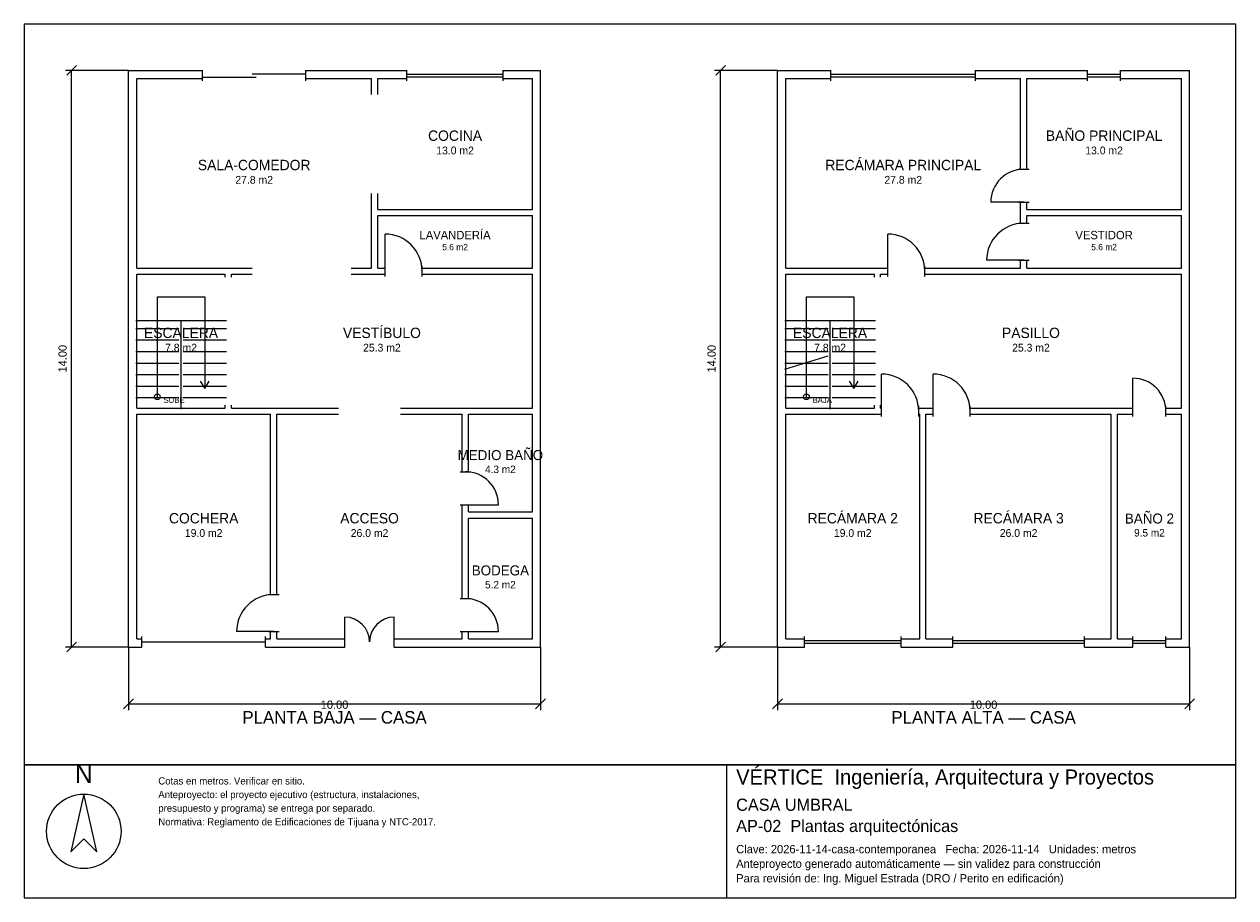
# Model space of a CAD drawing. Header units: metres. Extents: x -2.7 to 26.7, y -6.2 to 15.
import ezdxf
from ezdxf.enums import TextEntityAlignment as Align

# ---------------------------------------------------------------- set-up
doc = ezdxf.new("R2010")
doc.units = ezdxf.units.M
doc.header["$LTSCALE"] = 0.5
for name, color, linetype in [('A-AREA', 252, 'CONTINUOUS'), ('A-ESCALERA', 6, 'CONTINUOUS'), ('A-MUROS', 7, 'CONTINUOUS'), ('A-PUERTAS', 2, 'CONTINUOUS'), ('A-TEXTO', 3, 'CONTINUOUS'), ('A-VANOS', 4, 'CONTINUOUS'), ('COTAS', 8, 'CONTINUOUS'), ('LAMINA', 9, 'CONTINUOUS'), ('T-TITULO', 3, 'CONTINUOUS')]:
    doc.layers.add(name, color=color, linetype=linetype)
doc.styles.get("Standard").update_dxf_attribs({"font": 'txt', "width": 0.9})

msp = doc.modelspace()

# ---------------------------------------------------------------- linework, layer by layer
at = {"layer": 'A-ESCALERA'}
for p, q in [((0.05, 7.8), (2.25, 7.8)), ((1.15, 5.65), (1.15, 7.8)), ((15.8, 7.8), (18, 7.8)), ((16.9, 5.65), (16.9, 7.8)), ((0.05, 7.61), (1.1, 7.61)), ((1.2, 7.61), (2.25, 7.61)), ((15.8, 7.61), (16.85, 7.61)), ((16.95, 7.61), (18, 7.61)), ((0.05, 7.33), (1.1, 7.33)), ((1.2, 7.33), (2.25, 7.33)), ((15.8, 7.33), (16.85, 7.33)), ((16.95, 7.33), (18, 7.33)), ((0.05, 7.05), (1.1, 7.05)), ((0.05, 6.77), (1.1, 6.77)), ((1.2, 7.05), (2.25, 7.05)), ((1.2, 6.77), (2.25, 6.77)), ((15.8, 7.05), (16.85, 7.05)), ((15.8, 6.6175), (16.85, 6.94)), ((15.8, 6.77), (16.85, 6.77)), ((16.95, 7.05), (18, 7.05)), ((16.95, 6.77), (18, 6.77)), ((0.05, 6.49), (1.1, 6.49)), ((1.2, 6.49), (2.25, 6.49)), ((15.8, 6.49), (16.85, 6.49)), ((16.95, 6.49), (18, 6.49)), ((0.05, 6.21), (1.1, 6.21)), ((1.2, 6.21), (2.25, 6.21)), ((15.8, 6.21), (16.85, 6.21)), ((16.95, 6.21), (18, 6.21)), ((0.05, 5.93), (1.1, 5.93)), ((1.2, 5.93), (2.25, 5.93)), ((15.8, 5.93), (16.85, 5.93)), ((16.95, 5.93), (18, 5.93))]:
    msp.add_line(p, q, dxfattribs=at)
for points in [[(0.575, 5.95), (0.575, 8.375), (1.725, 8.375), (1.725, 6.15)], [(16.325, 5.95), (16.325, 8.375), (17.475, 8.375), (17.475, 6.15)], [(1.617, 6.33), (1.725, 6.15), (1.833, 6.33)], [(17.367, 6.33), (17.475, 6.15), (17.583, 6.33)]]:
    msp.add_lwpolyline(points, dxfattribs=at)
for centre in [(0.575, 5.95), (16.325, 5.95)]:
    msp.add_circle(centre, 0.07, dxfattribs=at)
at = {"layer": 'A-MUROS'}
for p, q in [((-0.125, 13.875), (1.675, 13.875)), ((-0.125, -0.125), (-0.125, 13.875)), ((1.675, 13.62), (1.675, 13.88)), ((4.175, 13.62), (4.175, 13.88)), ((4.175, 13.875), (6.63, 13.875)), ((6.63, 13.62), (6.63, 13.88)), ((8.97, 13.62), (8.97, 13.88)), ((8.97, 13.875), (9.875, 13.875)), ((9.875, -0.125), (9.875, 13.875)), ((15.625, 13.875), (16.92, 13.875)), ((15.625, -0.125), (15.625, 13.875)), ((16.92, 13.62), (16.92, 13.88)), ((20.43, 13.62), (20.43, 13.88)), ((20.43, 13.875), (23.15, 13.875)), ((23.15, 13.62), (23.15, 13.88)), ((23.95, 13.62), (23.95, 13.88)), ((23.95, 13.875), (25.625, 13.875)), ((25.625, -0.125), (25.625, 13.875)), ((0.075, 13.675), (1.675, 13.675)), ((0.075, 9.075), (0.075, 13.675)), ((4.175, 13.675), (5.775, 13.675)), ((5.775, 13.287), (5.775, 13.675)), ((5.925, 13.675), (6.63, 13.675)), ((5.925, 13.287), (5.925, 13.675)), ((8.97, 13.675), (9.675, 13.675)), ((9.675, 10.5), (9.675, 13.675)), ((15.825, 13.675), (16.92, 13.675)), ((15.825, 9.075), (15.825, 13.675)), ((20.43, 13.675), (21.525, 13.675)), ((21.525, 11.475), (21.525, 13.675)), ((21.675, 13.675), (23.15, 13.675)), ((21.675, 11.475), (21.675, 13.675)), ((23.95, 13.675), (25.425, 13.675)), ((25.425, 10.5), (25.425, 13.675)), ((21.47, 11.475), (21.73, 11.475)), ((5.775, 9.075), (5.775, 10.888)), ((5.925, 10.5), (5.925, 10.888)), ((21.47, 10.675), (21.73, 10.675)), ((21.525, 10.163), (21.525, 10.675)), ((21.675, 10.5), (21.675, 10.675)), ((5.925, 10.5), (9.675, 10.5)), ((5.925, 10.35), (9.675, 10.35)), ((5.925, 9.075), (5.925, 10.35)), ((9.675, 9.075), (9.675, 10.35)), ((21.675, 10.5), (25.425, 10.5)), ((21.675, 10.35), (25.425, 10.35)), ((21.675, 10.163), (21.675, 10.35)), ((25.425, 9.075), (25.425, 10.35)), ((21.47, 10.163), (21.73, 10.163)), ((6.1, 8.87), (6.1, 9.13)), ((7, 8.87), (7, 9.13)), ((18.3, 8.87), (18.3, 9.13)), ((19.2, 8.87), (19.2, 9.13)), ((21.47, 9.263), (21.73, 9.263)), ((21.525, 9.075), (21.525, 9.263)), ((21.675, 9.075), (21.675, 9.263)), ((0.075, 9.075), (2.875, 9.075)), ((0.075, 8.925), (2.225, 8.925)), ((0.075, 5.675), (0.075, 8.925)), ((2.225, 8.85), (2.225, 8.925)), ((2.375, 8.925), (2.875, 8.925)), ((2.375, 8.85), (2.375, 8.925)), ((5.275, 9.075), (5.775, 9.075)), ((5.275, 8.925), (6.1, 8.925)), ((5.925, 9.075), (6.1, 9.075)), ((7, 9.075), (9.675, 9.075)), ((7, 8.925), (9.675, 8.925)), ((9.675, 5.675), (9.675, 8.925)), ((15.825, 9.075), (18.3, 9.075)), ((15.825, 8.925), (17.975, 8.925)), ((15.825, 5.675), (15.825, 8.925)), ((17.975, 8.85), (17.975, 8.925)), ((18.125, 8.925), (18.3, 8.925)), ((18.125, 8.85), (18.125, 8.925)), ((19.2, 9.075), (21.525, 9.075)), ((19.2, 8.925), (25.425, 8.925)), ((21.675, 9.075), (25.425, 9.075)), ((25.425, 5.675), (25.425, 8.925)), ((0.075, 5.675), (2.225, 5.675)), ((2.225, 5.675), (2.225, 5.75)), ((2.375, 5.675), (2.375, 5.75)), ((2.375, 5.675), (4.975, 5.675)), ((6.475, 5.675), (9.675, 5.675)), ((15.825, 5.675), (17.975, 5.675)), ((17.975, 5.675), (17.975, 5.75)), ((18.125, 5.675), (18.125, 5.75)), ((18.125, 5.675), (18.15, 5.675)), ((18.15, 5.47), (18.15, 5.73)), ((19.05, 5.47), (19.05, 5.73)), ((19.05, 5.675), (19.4, 5.675)), ((19.4, 5.47), (19.4, 5.73)), ((20.3, 5.47), (20.3, 5.73)), ((20.3, 5.675), (24.25, 5.675)), ((24.25, 5.47), (24.25, 5.73)), ((25.05, 5.47), (25.05, 5.73)), ((25.05, 5.675), (25.425, 5.675)), ((0.075, 5.525), (3.325, 5.525)), ((0.075, 0.075), (0.075, 5.525)), ((3.325, 1.15), (3.325, 5.525)), ((3.475, 5.525), (4.975, 5.525)), ((3.475, 1.15), (3.475, 5.525)), ((6.475, 5.525), (7.975, 5.525)), ((7.975, 4.13), (7.975, 5.525)), ((8.125, 5.525), (9.675, 5.525)), ((8.125, 4.13), (8.125, 5.525)), ((9.675, 3.155), (9.675, 5.525)), ((15.825, 5.525), (18.15, 5.525)), ((15.825, 0.075), (15.825, 5.525)), ((19.05, 5.525), (19.075, 5.525)), ((19.075, 0.075), (19.075, 5.525)), ((19.225, 5.525), (19.4, 5.525)), ((19.225, 0.075), (19.225, 5.525)), ((20.3, 5.525), (23.725, 5.525)), ((23.725, 0.075), (23.725, 5.525)), ((23.875, 5.525), (24.25, 5.525)), ((23.875, 0.075), (23.875, 5.525)), ((25.05, 5.525), (25.425, 5.525)), ((25.425, 0.075), (25.425, 5.525)), ((7.92, 4.13), (8.18, 4.13)), ((7.92, 3.33), (8.18, 3.33)), ((7.975, 1.05), (7.975, 3.33)), ((8.125, 3.155), (8.125, 3.33)), ((8.125, 3.155), (9.675, 3.155)), ((8.125, 3.005), (9.675, 3.005)), ((8.125, 1.05), (8.125, 3.005)), ((9.675, 0.075), (9.675, 3.005)), ((3.27, 1.15), (3.53, 1.15)), ((7.92, 1.05), (8.18, 1.05)), ((0.075, 0.075), (0.2, 0.075)), ((0.2, -0.13), (0.2, 0.13)), ((3.2, -0.13), (3.2, 0.13)), ((3.2, 0.075), (3.325, 0.075)), ((3.27, 0.25), (3.53, 0.25)), ((3.325, 0.075), (3.325, 0.25)), ((3.475, 0.075), (3.475, 0.25)), ((3.475, 0.075), (5.125, 0.075)), ((5.125, -0.13), (5.125, 0.13)), ((6.325, -0.13), (6.325, 0.13)), ((6.325, 0.075), (7.975, 0.075)), ((7.92, 0.25), (8.18, 0.25)), ((7.975, 0.075), (7.975, 0.25)), ((8.125, 0.075), (8.125, 0.25)), ((8.125, 0.075), (9.675, 0.075)), ((15.825, 0.075), (16.276, 0.075)), ((16.276, -0.13), (16.276, 0.13)), ((18.624, -0.13), (18.624, 0.13)), ((18.624, 0.075), (19.075, 0.075)), ((19.225, 0.075), (19.879, 0.075)), ((19.879, -0.13), (19.879, 0.13)), ((23.071, -0.13), (23.071, 0.13)), ((23.071, 0.075), (23.725, 0.075)), ((23.875, 0.075), (24.25, 0.075)), ((24.25, -0.13), (24.25, 0.13)), ((25.05, -0.13), (25.05, 0.13)), ((25.05, 0.075), (25.425, 0.075)), ((-0.125, -0.125), (0.2, -0.125)), ((3.2, -0.125), (5.125, -0.125)), ((6.325, -0.125), (9.875, -0.125)), ((15.625, -0.125), (16.276, -0.125)), ((18.624, -0.125), (19.879, -0.125)), ((23.071, -0.125), (24.25, -0.125)), ((25.05, -0.125), (25.625, -0.125))]:
    msp.add_line(p, q, dxfattribs=at)
at = {"layer": 'A-PUERTAS'}
for p, q in [((21.6, 10.675), (20.8, 10.675)), ((6.1, 9), (6.1, 9.9)), ((18.3, 9), (18.3, 9.9)), ((21.6, 9.263), (20.7, 9.263)), ((18.15, 5.6), (18.15, 6.5)), ((19.4, 5.6), (19.4, 6.5)), ((24.25, 5.6), (24.25, 6.4)), ((8.05, 3.33), (8.85, 3.33)), ((5.125, 0), (5.125, 0.6)), ((6.325, 0), (6.325, 0.6)), ((3.4, 0.25), (2.5, 0.25)), ((8.05, 0.25), (8.85, 0.25))]:
    msp.add_line(p, q, dxfattribs=at)
for centre, radius, start, end in [((21.6, 10.675), 0.8, 90, 180), ((21.6, 9.263), 0.9, 90, 180), ((6.1, 9), 0.9, 0, 90), ((18.3, 9), 0.9, 0, 90), ((18.15, 5.6), 0.9, 0, 90), ((19.4, 5.6), 0.9, 0, 90), ((24.25, 5.6), 0.8, 0, 90), ((8.05, 3.33), 0.8, 0, 90), ((3.4, 0.25), 0.9, 90, 180), ((8.05, 0.25), 0.8, 0, 90), ((5.125, 0), 0.6, 0, 90), ((6.325, 0), 0.6, 90, 180)]:
    msp.add_arc(centre, radius, start, end, dxfattribs=at)
at = {"layer": 'A-VANOS'}
for p, q in [((1.675, 13.71), (2.975, 13.71)), ((2.875, 13.79), (4.175, 13.79)), ((6.63, 13.78), (8.97, 13.78)), ((6.63, 13.72), (8.97, 13.72)), ((16.92, 13.78), (20.43, 13.78)), ((16.92, 13.72), (20.43, 13.72)), ((23.15, 13.78), (23.95, 13.78)), ((23.15, 13.72), (23.95, 13.72)), ((0.2, 0), (3.2, 0)), ((16.276, 0.03), (18.624, 0.03)), ((19.879, 0.03), (23.071, 0.03)), ((24.25, 0.03), (25.05, 0.03)), ((16.276, -0.03), (18.624, -0.03)), ((19.879, -0.03), (23.071, -0.03)), ((24.25, -0.03), (25.05, -0.03))]:
    msp.add_line(p, q, dxfattribs=at)
at = {"layer": 'COTAS'}
for p, q in [((-0.125, 13.875), (-1.655, 13.875)), ((-1.625, 13.755), (-1.385, 13.995)), ((-1.505, -0.125), (-1.505, 13.875)), ((15.625, 13.875), (14.095, 13.875)), ((14.125, 13.755), (14.365, 13.995)), ((14.245, -0.125), (14.245, 13.875)), ((-0.125, -0.125), (-1.655, -0.125)), ((-1.625, -0.245), (-1.385, -0.005)), ((-0.125, -0.125), (-0.125, -1.655)), ((9.875, -0.125), (9.875, -1.655)), ((15.625, -0.125), (14.095, -0.125)), ((14.125, -0.245), (14.365, -0.005)), ((15.625, -0.125), (15.625, -1.655)), ((25.625, -0.125), (25.625, -1.655)), ((-0.245, -1.625), (-0.005, -1.385)), ((9.755, -1.625), (9.995, -1.385)), ((15.505, -1.625), (15.745, -1.385)), ((25.505, -1.625), (25.745, -1.385)), ((-0.125, -1.505), (9.875, -1.505)), ((15.625, -1.505), (25.625, -1.505))]:
    msp.add_line(p, q, dxfattribs=at)
at = {"layer": 'LAMINA'}
msp.add_line((14.397, -6.2134), (14.397, -2.9861), dxfattribs=at)
for points in [[(-2.655, -2.9861), (26.745, -2.9861), (26.745, 14.995), (-2.655, 14.995)], [(-2.655, -6.2134), (26.745, -6.2134), (26.745, -2.9861), (-2.655, -2.9861)], [(-1.2092, -3.6961), (-1.5254, -5.0968), (-1.2092, -4.7805), (-0.8929, -5.0968)]]:
    msp.add_lwpolyline(points, close=True, dxfattribs=at)
msp.add_circle((-1.2092, -4.5998), 0.9036, dxfattribs=at)

# ---------------------------------------------------------------- texts
at = {"layer": 'A-AREA'}
for s, height, p in [('13.0 m2', 0.189, (7.8, 11.8355)), ('13.0 m2', 0.189, (23.55, 11.8355)), ('27.8 m2', 0.189, (2.925, 11.123)), ('27.8 m2', 0.189, (18.675, 11.123)), ('5.6 m2', 0.1527, (7.8, 9.5089)), ('5.6 m2', 0.1527, (23.55, 9.5089)), ('7.8 m2', 0.189, (1.15, 7.048)), ('25.3 m2', 0.189, (6.025, 7.048)), ('7.8 m2', 0.189, (16.9, 7.048)), ('25.3 m2', 0.189, (21.775, 7.048)), ('4.3 m2', 0.1821, (8.9, 4.0971)), ('19.0 m2', 0.189, (1.7, 2.548)), ('26.0 m2', 0.189, (5.725, 2.548)), ('19.0 m2', 0.189, (17.45, 2.548)), ('26.0 m2', 0.189, (21.475, 2.548)), ('9.5 m2', 0.1821, (24.65, 2.5571)), ('5.2 m2', 0.1821, (8.9, 1.2971))]:
    msp.add_text(s, height=height, dxfattribs=at).set_placement(p, align=Align.CENTER)
at = {"layer": 'A-ESCALERA'}
for s, p in [('SUBE', (0.725, 5.8)), ('BAJA', (16.475, 5.8))]:
    msp.add_text(s, height=0.14, dxfattribs=at).set_placement(p)
at = {"layer": 'A-TEXTO'}
for s, height, p in [('COCINA', 0.252, (7.8, 12.1631)), ('BAÑO PRINCIPAL', 0.252, (23.55, 12.1631)), ('RECÁMARA PRINCIPAL', 0.252, (18.675, 11.4506)), ('SALA-COMEDOR', 0.252, (2.925, 11.4506)), ('LAVANDERÍA', 0.2036, (7.8, 9.7736)), ('VESTIDOR', 0.2036, (23.55, 9.7736)), ('VESTÍBULO', 0.252, (6.025, 7.3756)), ('ESCALERA', 0.252, (1.15, 7.3756)), ('ESCALERA', 0.252, (16.9, 7.3756)), ('PASILLO', 0.252, (21.775, 7.3756)), ('MEDIO BAÑO', 0.2429, (8.9, 4.4129)), ('COCHERA', 0.252, (1.7, 2.8756)), ('ACCESO', 0.252, (5.725, 2.8756)), ('RECÁMARA 2', 0.252, (17.45, 2.8756)), ('RECÁMARA 3', 0.252, (21.475, 2.8756)), ('BAÑO 2', 0.2429, (24.65, 2.8729)), ('BODEGA', 0.2429, (8.9, 1.6129))]:
    msp.add_text(s, height=height, dxfattribs=at).set_placement(p, align=Align.CENTER)
at = {"layer": 'COTAS'}
for p in [(-1.625, 6.875), (14.125, 6.875)]:
    msp.add_text('14.00', height=0.2, rotation=90, dxfattribs=at).set_placement(p, align=Align.CENTER)
for p in [(4.875, -1.625), (20.625, -1.625)]:
    msp.add_text('10.00', height=0.2, dxfattribs=at).set_placement(p, align=Align.CENTER)
at = {"layer": 'LAMINA'}
msp.add_text('N', height=0.4518, dxfattribs=at).set_placement((-1.2092, -3.425), align=Align.CENTER)
for s, height, p in [('VÉRTICE  Ingeniería, Arquitectura y Proyectos', 0.3648, (14.6215, -3.4632)), ('Cotas en metros. Verificar en sitio.', 0.174, (0.5981, -3.4632)), ('Anteproyecto: el proyecto ejecutivo (estructura, instalaciones,', 0.174, (0.5981, -3.7938)), ('CASA UMBRAL', 0.2947, (14.6215, -4.1016)), ('presupuesto y programa) se entrega por separado.', 0.174, (0.5981, -4.1244)), ('Normativa: Reglamento de Edificaciones de Tijuana y NTC-2017.', 0.174, (0.5981, -4.455)), ('AP-02  Plantas arquitectónicas', 0.2947, (14.6215, -4.6173)), ('Clave: 2026-11-14-casa-contemporanea   Fecha: 2026-11-14   Unidades: metros', 0.2021, (14.6215, -5.133)), ('Anteproyecto generado automáticamente — sin validez para construcción', 0.2021, (14.6215, -5.4866)), ('Para revisión de: Ing. Miguel Estrada (DRO / Perito en edificación)', 0.2021, (14.6215, -5.8402))]:
    msp.add_text(s, height=height, dxfattribs=at).set_placement(p)
at = {"layer": 'T-TITULO'}
for s, p in [('PLANTA BAJA — CASA', (4.875, -1.9861)), ('PLANTA ALTA — CASA', (20.625, -1.9861))]:
    msp.add_text(s, height=0.3056, dxfattribs=at).set_placement(p, align=Align.CENTER)

doc.saveas('drawing.dxf')
